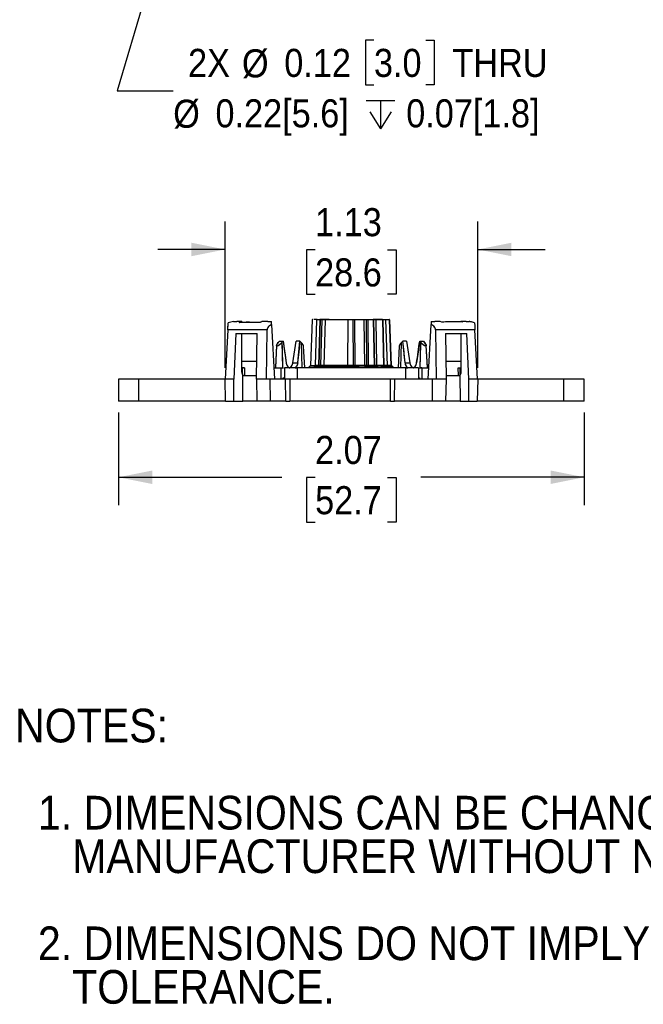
# Model space of a CAD drawing. Header units: inches. Extents: x 0.2 to 11, y 0 to 8.2.
# Tile 1 of 24: x 0.2 to 3, y 0.3 to 4.7. Entities that reach past the tile are written whole.
import ezdxf

# ---------------------------------------------------------------- set-up
doc = ezdxf.new("R2010")
doc.units = ezdxf.units.IN
doc.header["$MEASUREMENT"] = 0
doc.linetypes.add('SLD-Solid', pattern=[0])
doc.layers.add('DIMENSIONS', color=140, linetype='SLD-Solid', lineweight=25)
doc.layers.add('TEXT', color=140, linetype='SLD-Solid', lineweight=25)
doc.styles.add('SLDTEXTSTYLE0', font='GOTHIC.TTF', dxfattribs={"width": 0.913})
doc.dimstyles.new('SLDDIMSTYLE1', dxfattribs={"dimtxt": 0.125, "dimasz": 0.15, "dimexe": 0, "dimexo": 0.0625, "dimgap": 0.03125, "dimtad": 0, "dimtih": 1, "dimtoh": 1, "dimrnd": 1e-09, "dimzin": 12, "dimdsep": 46, "dimtxsty": 'SLDTEXTSTYLE0', "dimsah": 1, "dimcen": 0.09, "dimadec": 0, "dimazin": 3, "dimtfac": 1, "dimtofl": 0, "dimtmove": 0, "dimatfit": 3, "dimfxl": 0, "dimfrac": 2, "dimtolj": 1, "dimtzin": 12, "dimarcsym": 0})
doc.dimstyles.new('SLDDIMSTYLE2', dxfattribs={"dimtxt": 0.125, "dimasz": 0.15, "dimexe": 0, "dimexo": 0.0625, "dimgap": 0.03125, "dimtad": 0, "dimtih": 1, "dimtoh": 1, "dimrnd": 1e-09, "dimdsep": 46, "dimtxsty": 'SLDTEXTSTYLE0', "dimsah": 1, "dimcen": 0, "dimadec": 0, "dimazin": 2, "dimtfac": 1, "dimtofl": 0, "dimtmove": 0, "dimatfit": 3, "dimfxl": 0, "dimfrac": 2, "dimtolj": 1, "dimtzin": 12, "dimarcsym": 0})
doc.dimstyles.new('SLDDIMSTYLE6', dxfattribs={"dimtxt": 0.125, "dimasz": 0.15, "dimexe": 0, "dimexo": 0.0625, "dimgap": 0.03125, "dimtad": 0, "dimtih": 1, "dimtoh": 1, "dimrnd": 1e-09, "dimzin": 12, "dimdsep": 46, "dimtxsty": 'SLDTEXTSTYLE0', "dimsah": 1, "dimcen": 0.09, "dimadec": 0, "dimazin": 3, "dimtfac": 1, "dimtmove": 0, "dimatfit": 0, "dimfxl": 0, "dimfrac": 2, "dimtolj": 1, "dimtzin": 12, "dimarcsym": 0})

# ---------------------------------------------------------------- blocks, each defined once
blk = doc.blocks.new('SW_NOTE_1')
at = {"layer": 'TEXT', "color": 0, "char_height": 0.15, "attachment_point": 1, "style": 'SLDTEXTSTYLE0'}
for s, insert in [('NOTES:', (0, 0.1916)), ('  1. DIMENSIONS CAN BE CHANGED BY     ', (0, -0.1963)), ('     MANUFACTURER WITHOUT NOTICE.', (0, -0.3903)), ('  2. DIMENSIONS DO NOT IMPLY ', (0, -0.7782)), ('     TOLERANCE.', (0, -0.9721))]:
    blk.add_mtext(s, dxfattribs=dict(at, insert=insert))
blk = doc.blocks.new('SW_SYMBOL_HOLE_DEPTH')
at = {"layer": 'DIMENSIONS', "color": 0}
for p, q in [((0, 34.4), (31.5, 34.4)), ((15.7, 34.4), (15.7, 3)), ((3.9, 21.9), (15.7, 3)), ((27.6, 21.9), (15.7, 3))]:
    blk.add_line(p, q, dxfattribs=at)
blk = doc.blocks.new('_D_2')
at = {"layer": 'DIMENSIONS'}
for p, q in [((1.0426, 5.6552), (0.6541, 4.3497)), ((1.7986, 4.5748), (1.7605, 4.5748)), ((1.7605, 4.5748), (1.7605, 4.3764)), ((2.0295, 4.5748), (2.0676, 4.5748)), ((2.0676, 4.5748), (2.0676, 4.3764)), ((0.6541, 4.3497), (0.9041, 4.3497)), ((1.7605, 4.3764), (1.7986, 4.3764)), ((2.0676, 4.3764), (2.0295, 4.3764))]:
    blk.add_line(p, q, dxfattribs=at)
blk.add_solid([(1.0426, 5.6552), (0.9711, 5.52), (1.0286, 5.5028)], dxfattribs=at)
at = {"layer": 'DIMENSIONS', "xscale": 0.00405556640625, "yscale": 0.00405556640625, "zscale": 0.00405556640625}
blk.add_blockref('SW_SYMBOL_HOLE_DEPTH', (1.7638, 4.1673), dxfattribs=at)
at = {"layer": 'DIMENSIONS', "char_height": 0.125, "attachment_point": 1, "style": 'SLDTEXTSTYLE0'}
for s, insert in [('2X ', (0.9705, 4.5361)), ('%%c', (1.2106, 4.5341)), ('0.12', (1.3991, 4.5361)), ('3.0', (1.7986, 4.5361)), (' THRU', (2.1057, 4.5361)), ('%%c', (0.9041, 4.3097)), ('0.22[5.6]', (1.0926, 4.3116)), ('0.07[1.8]', (1.9424, 4.3116))]:
    blk.add_mtext(s, dxfattribs=dict(at, insert=insert))
blk = doc.blocks.new('_D_7')
at = {"layer": 'DIMENSIONS'}
for p, q in [((0.6607, 2.9171), (0.6607, 2.5032)), ((2.7355, 2.9171), (2.7355, 2.5032)), ((0.6607, 2.6282), (1.3887, 2.6282)), ((1.5364, 2.6272), (1.4984, 2.6272)), ((1.4984, 2.6272), (1.4984, 2.4288)), ((1.8597, 2.6272), (1.8978, 2.6272)), ((1.8978, 2.6272), (1.8978, 2.4288)), ((2.7355, 2.6282), (2.0074, 2.6282)), ((1.4984, 2.4288), (1.5364, 2.4288)), ((1.8978, 2.4288), (1.8597, 2.4288))]:
    blk.add_line(p, q, dxfattribs=at)
for points in [[(0.6607, 2.6282), (0.8107, 2.5982), (0.8107, 2.6582)], [(2.7355, 2.6282), (2.5855, 2.6582), (2.5855, 2.5982)]]:
    blk.add_solid(points, dxfattribs=at)
at = {"layer": 'DIMENSIONS', "char_height": 0.125, "attachment_point": 1, "style": 'SLDTEXTSTYLE0'}
for s, insert in [('2.07', (1.5364, 2.8123)), ('52.7', (1.5364, 2.5885))]:
    blk.add_mtext(s, dxfattribs=dict(at, insert=insert))
blk = doc.blocks.new('_D_8')
at = {"layer": 'DIMENSIONS'}
for p, q in [((1.1353, 3.1156), (1.1353, 3.7677)), ((2.2609, 3.1156), (2.2609, 3.7677)), ((1.1353, 3.6427), (0.8353, 3.6427)), ((1.5364, 3.6417), (1.4984, 3.6417)), ((1.4984, 3.6417), (1.4984, 3.4433)), ((1.8597, 3.6417), (1.8978, 3.6417)), ((1.8978, 3.6417), (1.8978, 3.4433)), ((2.2609, 3.6427), (2.5609, 3.6427)), ((1.4984, 3.4433), (1.5364, 3.4433)), ((1.8978, 3.4433), (1.8597, 3.4433))]:
    blk.add_line(p, q, dxfattribs=at)
for points in [[(1.1353, 3.6427), (0.9853, 3.6727), (0.9853, 3.6127)], [(2.2609, 3.6427), (2.4109, 3.6127), (2.4109, 3.6727)]]:
    blk.add_solid(points, dxfattribs=at)
at = {"layer": 'DIMENSIONS', "char_height": 0.125, "attachment_point": 1, "style": 'SLDTEXTSTYLE0'}
for s, insert in [('1.13', (1.5364, 3.8268)), ('28.6', (1.5364, 3.603))]:
    blk.add_mtext(s, dxfattribs=dict(at, insert=insert))

msp = doc.modelspace()

# ---------------------------------------------------------------- linework, layer by layer
for p, q in [((1.1731, 3.3214), (1.1491, 3.3164)), ((1.1731, 3.3214), (1.1491, 3.3164)), ((1.1731, 3.3214), (1.1871, 3.3215)), ((1.1731, 3.3214), (1.1871, 3.3215)), ((1.209, 3.3215), (1.1871, 3.3215)), ((1.209, 3.3215), (1.1871, 3.3215)), ((1.2918, 3.3174), (1.1984, 3.3174)), ((1.2107, 3.3215), (1.209, 3.3215)), ((1.2107, 3.3215), (1.2107, 3.3177)), ((1.3259, 3.3215), (1.3023, 3.3215)), ((1.3259, 3.3215), (1.3023, 3.3215)), ((1.3259, 3.3215), (1.342, 3.3214)), ((1.3259, 3.3215), (1.342, 3.3214)), ((1.3426, 3.3089), (1.3554, 3.0656)), ((1.5227, 3.3288), (1.5156, 3.1259)), ((1.526, 3.3288), (1.5227, 3.3288)), ((1.5453, 3.3307), (1.5301, 3.3307)), ((1.5378, 3.1259), (1.5437, 3.3288)), ((1.5966, 3.3288), (1.544, 3.3288)), ((1.597, 3.3288), (1.5466, 3.3288)), ((1.5585, 3.3288), (1.5473, 3.3288)), ((1.5585, 3.3288), (1.553, 3.1259)), ((1.5585, 3.3288), (1.553, 3.1259)), ((1.5585, 3.3288), (1.553, 3.1259)), ((1.553, 3.1259), (1.5585, 3.3288)), ((1.5657, 3.3307), (1.5579, 3.3307)), ((1.5682, 3.3307), (1.56, 3.3307)), ((1.5666, 3.3288), (1.5608, 3.1259)), ((1.5974, 3.3288), (1.5666, 3.3288)), ((1.5821, 3.3307), (1.5682, 3.3307)), ((1.5806, 3.3288), (1.5755, 3.1259)), ((1.5821, 3.3307), (1.5778, 3.3307)), ((1.6379, 3.3288), (1.5806, 3.3288)), ((1.5997, 3.3307), (1.5964, 3.3307)), ((1.5997, 3.3307), (1.5964, 3.3307)), ((1.5997, 3.3307), (1.5973, 3.3307)), ((1.5997, 3.3307), (1.5973, 3.3307)), ((1.6015, 3.3307), (1.6259, 3.3307)), ((1.7959, 3.3288), (1.6379, 3.3288)), ((1.7552, 3.3288), (1.6379, 3.3288)), ((1.7139, 3.3288), (1.6379, 3.3288)), ((1.7063, 3.3288), (1.6379, 3.3288)), ((1.6821, 3.3288), (1.6809, 3.1259)), ((1.8521, 3.3288), (1.6821, 3.3288)), ((1.7559, 3.3288), (1.6821, 3.3288)), ((1.7061, 3.3307), (1.7789, 3.3307)), ((1.7073, 3.1259), (1.7063, 3.3288)), ((1.7152, 3.1259), (1.7139, 3.3288)), ((1.7581, 3.1259), (1.7552, 3.3288)), ((1.7639, 3.3288), (1.7661, 3.1259)), ((1.8685, 3.3288), (1.7639, 3.3288)), ((1.7709, 3.3288), (1.7734, 3.1259)), ((1.8685, 3.3288), (1.7709, 3.3288)), ((1.8198, 3.3307), (1.7946, 3.3307)), ((1.7959, 3.3288), (1.8005, 3.1259)), ((1.7959, 3.3288), (1.8005, 3.1259)), ((1.7959, 3.3288), (1.8005, 3.1259)), ((1.8005, 3.1259), (1.7959, 3.3288)), ((1.8363, 3.3307), (1.8054, 3.3307)), ((1.8066, 3.3288), (1.8106, 3.1259)), ((1.8345, 3.3307), (1.8216, 3.3307)), ((1.8431, 3.1259), (1.8377, 3.3288)), ((1.8431, 3.1259), (1.8377, 3.3288)), ((1.8431, 3.1259), (1.8377, 3.3288)), ((1.8377, 3.3288), (1.8431, 3.1259)), ((1.8685, 3.3288), (1.8377, 3.3288)), ((1.8588, 3.1259), (1.8521, 3.3288)), ((1.8678, 3.3288), (1.8748, 3.1259)), ((1.8685, 3.3288), (1.8678, 3.3288)), ((1.8756, 3.1259), (1.8685, 3.3288)), ((1.8756, 3.1259), (1.8685, 3.3288)), ((1.8756, 3.1259), (1.8685, 3.3288)), ((1.8756, 3.1259), (1.8685, 3.3288)), ((1.8756, 3.1259), (1.8685, 3.3288)), ((1.8756, 3.1259), (1.8685, 3.3288)), ((1.8756, 3.1259), (1.8685, 3.3288)), ((1.8756, 3.1259), (1.8685, 3.3288)), ((2.0407, 3.0656), (2.0535, 3.3089)), ((2.0542, 3.3214), (2.0703, 3.3215)), ((2.0542, 3.3214), (2.0703, 3.3215)), ((2.0938, 3.3215), (2.0703, 3.3215)), ((2.0938, 3.3215), (2.0703, 3.3215)), ((2.1016, 3.3193), (2.0938, 3.3215)), ((2.1016, 3.3193), (2.0938, 3.3215)), ((2.1942, 3.3197), (2.1016, 3.3193)), ((2.1872, 3.3215), (2.1854, 3.3215)), ((2.1854, 3.3198), (2.1854, 3.3215)), ((2.1872, 3.3215), (2.1942, 3.3197)), ((2.209, 3.3215), (2.1872, 3.3215)), ((2.1872, 3.3215), (2.1942, 3.3197)), ((2.209, 3.3215), (2.1872, 3.3215)), ((2.209, 3.3215), (2.2231, 3.3214)), ((2.209, 3.3215), (2.2231, 3.3214)), ((2.247, 3.3164), (2.2231, 3.3214)), ((1.1474, 3.2842), (1.136, 3.0656)), ((1.1474, 3.2842), (1.136, 3.0656)), ((1.3229, 3.2842), (1.1474, 3.2842)), ((1.184, 3.2683), (1.1749, 3.0656)), ((1.184, 3.2683), (1.1749, 3.0656)), ((1.184, 3.2683), (1.2788, 3.2683)), ((1.21, 3.1043), (1.2105, 3.2683)), ((1.2754, 3.0656), (1.2788, 3.2683)), ((1.2754, 3.0656), (1.2788, 3.2683)), ((1.3199, 3.0656), (1.3229, 3.2842)), ((1.3199, 3.0656), (1.3229, 3.2842)), ((2.0733, 3.2842), (2.0762, 3.0656)), ((2.2487, 3.2842), (2.0733, 3.2842)), ((2.0733, 3.2842), (2.0762, 3.0656)), ((2.1173, 3.2683), (2.2122, 3.2683)), ((2.1173, 3.2683), (2.1208, 3.0656)), ((2.1173, 3.2683), (2.1208, 3.0656)), ((2.1856, 3.2683), (2.1862, 3.1043)), ((2.2213, 3.0656), (2.2122, 3.2683)), ((2.2213, 3.0656), (2.2122, 3.2683)), ((2.2602, 3.0656), (2.2487, 3.2842)), ((2.2602, 3.0656), (2.2487, 3.2842)), ((1.3648, 3.2157), (1.3596, 3.1156)), ((1.3648, 3.2157), (1.3597, 3.1178)), ((1.3716, 3.228), (1.3775, 3.2349)), ((1.3775, 3.2349), (1.3936, 3.2349)), ((1.39, 3.2304), (1.3936, 3.2349)), ((1.3932, 3.1156), (1.39, 3.2304)), ((1.3936, 3.2349), (1.4076, 3.1374)), ((1.4376, 3.1374), (1.4525, 3.2349)), ((1.4376, 3.1374), (1.4525, 3.2349)), ((1.4686, 3.2349), (1.4525, 3.2349)), ((1.4588, 3.1374), (1.4686, 3.2349)), ((1.4686, 3.2349), (1.4746, 3.2284)), ((1.4746, 3.2284), (1.4771, 3.1156)), ((1.4901, 3.1156), (1.4851, 3.212)), ((1.4901, 3.1156), (1.4851, 3.2119)), ((1.9111, 3.212), (1.906, 3.1156)), ((1.9111, 3.2119), (1.906, 3.1156)), ((1.9191, 3.1156), (1.9215, 3.2284)), ((1.9215, 3.2284), (1.9275, 3.2349)), ((1.9437, 3.2349), (1.9275, 3.2349)), ((1.9374, 3.1374), (1.9275, 3.2349)), ((1.9437, 3.2349), (1.9586, 3.1374)), ((1.9437, 3.2349), (1.9586, 3.1374)), ((2.0026, 3.2349), (1.9886, 3.1374)), ((2.0026, 3.2349), (2.0187, 3.2349)), ((2.0026, 3.2349), (2.0062, 3.2304)), ((2.0062, 3.2304), (2.0029, 3.1156)), ((2.0187, 3.2349), (2.0245, 3.228)), ((2.0366, 3.1156), (2.0313, 3.2157)), ((2.0365, 3.1178), (2.0313, 3.2157)), ((1.2131, 3.1156), (1.21, 3.1156)), ((1.2771, 3.1443), (1.2101, 3.1443)), ((1.2223, 3.1156), (1.2131, 3.1156)), ((1.2131, 3.0857), (1.2131, 3.1156)), ((1.2173, 3.1156), (1.2223, 3.1156)), ((1.2223, 3.1156), (1.2215, 3.0818)), ((1.2223, 3.1156), (1.2215, 3.0818)), ((1.3528, 3.1156), (1.384, 3.1156)), ((1.384, 3.1156), (1.384, 3.0656)), ((1.384, 3.1156), (1.395, 3.1156)), ((1.3995, 3.1156), (1.3995, 3.0656)), ((1.4562, 3.1156), (1.3995, 3.1156)), ((1.4562, 3.1156), (1.3995, 3.1156)), ((1.4376, 3.1374), (1.4588, 3.1374)), ((1.4472, 3.1156), (1.4541, 3.1156)), ((1.4562, 3.1156), (1.4562, 3.0656)), ((1.9399, 3.1156), (1.4562, 3.1156)), ((1.5078, 3.1178), (1.5077, 3.1156)), ((1.5154, 3.1253), (1.5078, 3.1178)), ((1.5078, 3.1178), (1.531, 3.1178)), ((1.5156, 3.1259), (1.515, 3.1253)), ((1.515, 3.1253), (1.515, 3.1249)), ((1.515, 3.1253), (1.5154, 3.1253)), ((1.5156, 3.1259), (1.5378, 3.1259)), ((1.531, 3.1178), (1.5309, 3.1156)), ((1.531, 3.1178), (1.5378, 3.1259)), ((1.5468, 3.1178), (1.5339, 3.1178)), ((1.5801, 3.1178), (1.5339, 3.1178)), ((1.5339, 3.1178), (1.5738, 3.1178)), ((1.5402, 3.1253), (1.5613, 3.1253)), ((1.553, 3.1259), (1.5407, 3.1259)), ((1.6227, 3.1259), (1.5407, 3.1259)), ((1.7152, 3.1259), (1.5407, 3.1259)), ((1.5407, 3.1259), (1.7073, 3.1259)), ((1.5467, 3.1156), (1.5468, 3.1178)), ((1.5467, 3.1156), (1.5468, 3.1178)), ((1.5467, 3.1156), (1.5468, 3.1178)), ((1.5468, 3.1178), (1.5467, 3.1156)), ((1.5468, 3.1178), (1.553, 3.1259)), ((1.5468, 3.1178), (1.553, 3.1259)), ((1.5468, 3.1178), (1.553, 3.1259)), ((1.553, 3.1259), (1.5468, 3.1178)), ((1.554, 3.1178), (1.5608, 3.1259)), ((1.619, 3.1178), (1.554, 3.1178)), ((1.554, 3.1156), (1.554, 3.1178)), ((1.5613, 3.1253), (1.5546, 3.1178)), ((1.5546, 3.1178), (1.5546, 3.1156)), ((1.6198, 3.1178), (1.5546, 3.1178)), ((1.7581, 3.1259), (1.5608, 3.1259)), ((1.5695, 3.1156), (1.5696, 3.1178)), ((1.5696, 3.1178), (1.5755, 3.1259)), ((1.6344, 3.1178), (1.5696, 3.1178)), ((1.7583, 3.1259), (1.5755, 3.1259)), ((1.5779, 3.1253), (1.6311, 3.1253)), ((1.5839, 3.1253), (1.6386, 3.1253)), ((1.6666, 3.1178), (1.5904, 3.1178)), ((1.8005, 3.1259), (1.5957, 3.1259)), ((1.621, 3.1253), (1.6817, 3.1253)), ((1.627, 3.1178), (1.7083, 3.1178)), ((1.6386, 3.1253), (1.6348, 3.1178)), ((1.6348, 3.1178), (1.6348, 3.1156)), ((1.7166, 3.1178), (1.6348, 3.1178)), ((1.655, 3.1253), (1.7053, 3.1253)), ((1.6666, 3.1253), (1.7296, 3.1253)), ((1.6666, 3.1178), (1.6666, 3.1253)), ((1.6666, 3.1178), (1.6666, 3.1156)), ((1.6666, 3.1178), (1.6666, 3.1156)), ((1.6666, 3.1178), (1.6666, 3.1156)), ((1.6666, 3.1156), (1.6666, 3.1178)), ((1.6794, 3.1178), (1.6809, 3.1259)), ((1.6794, 3.1156), (1.6794, 3.1178)), ((1.7612, 3.1178), (1.6794, 3.1178)), ((1.6817, 3.1253), (1.6797, 3.1178)), ((1.6797, 3.1178), (1.6797, 3.1156)), ((1.7615, 3.1178), (1.6797, 3.1178)), ((1.8588, 3.1259), (1.6809, 3.1259)), ((1.762, 3.1178), (1.7044, 3.1178)), ((1.7083, 3.1178), (1.7073, 3.1259)), ((1.7083, 3.1178), (1.7084, 3.1156)), ((1.7152, 3.1259), (1.7166, 3.1178)), ((1.7166, 3.1178), (1.7167, 3.1156)), ((1.7296, 3.1253), (1.7296, 3.1178)), ((1.8057, 3.1178), (1.7296, 3.1178)), ((1.7296, 3.1156), (1.7296, 3.1178)), ((1.7296, 3.1156), (1.7296, 3.1178)), ((1.7296, 3.1156), (1.7296, 3.1178)), ((1.7296, 3.1178), (1.7296, 3.1156)), ((1.7575, 3.1253), (1.8122, 3.1253)), ((1.7612, 3.1178), (1.7575, 3.1253)), ((1.7581, 3.1259), (1.7615, 3.1178)), ((1.7613, 3.1156), (1.7612, 3.1178)), ((1.7615, 3.1178), (1.7616, 3.1156)), ((1.8756, 3.1259), (1.7661, 3.1259)), ((1.7686, 3.1178), (1.7661, 3.1259)), ((1.7686, 3.1156), (1.7686, 3.1178)), ((1.836, 3.1178), (1.7686, 3.1178)), ((1.8756, 3.1259), (1.7734, 3.1259)), ((1.7762, 3.1178), (1.7734, 3.1259)), ((1.7762, 3.1156), (1.7762, 3.1178)), ((1.8414, 3.1178), (1.7762, 3.1178)), ((1.8057, 3.1178), (1.8005, 3.1259)), ((1.8057, 3.1178), (1.8005, 3.1259)), ((1.8057, 3.1178), (1.8005, 3.1259)), ((1.8057, 3.1178), (1.8005, 3.1259)), ((1.8058, 3.1156), (1.8057, 3.1178)), ((1.8058, 3.1156), (1.8057, 3.1178)), ((1.8058, 3.1156), (1.8057, 3.1178)), ((1.8057, 3.1178), (1.8058, 3.1156)), ((1.8152, 3.1178), (1.8106, 3.1259)), ((1.8756, 3.1259), (1.8106, 3.1259)), ((1.8122, 3.1253), (1.816, 3.1178)), ((1.8153, 3.1156), (1.8152, 3.1178)), ((1.8661, 3.1178), (1.8152, 3.1178)), ((1.8665, 3.1178), (1.816, 3.1178)), ((1.816, 3.1178), (1.816, 3.1156)), ((1.8295, 3.1253), (1.8632, 3.1253)), ((1.836, 3.1178), (1.8295, 3.1253)), ((1.8348, 3.1253), (1.866, 3.1253)), ((1.8414, 3.1178), (1.8348, 3.1253)), ((1.8361, 3.1156), (1.836, 3.1178)), ((1.8415, 3.1156), (1.8414, 3.1178)), ((1.8431, 3.1259), (1.8494, 3.1178)), ((1.8756, 3.1259), (1.8431, 3.1259)), ((1.8431, 3.1259), (1.8494, 3.1178)), ((1.8431, 3.1259), (1.8494, 3.1178)), ((1.8494, 3.1178), (1.8431, 3.1259)), ((1.8494, 3.1178), (1.8494, 3.1156)), ((1.8811, 3.1178), (1.8494, 3.1178)), ((1.8494, 3.1178), (1.8494, 3.1156)), ((1.8494, 3.1178), (1.8494, 3.1156)), ((1.8494, 3.1156), (1.8494, 3.1178)), ((1.8587, 3.1253), (1.8755, 3.1253)), ((1.8661, 3.1178), (1.8587, 3.1253)), ((1.8588, 3.1259), (1.8665, 3.1178)), ((1.8632, 3.1253), (1.8696, 3.1178)), ((1.866, 3.1253), (1.8726, 3.1178)), ((1.8661, 3.1156), (1.8661, 3.1178)), ((1.8665, 3.1178), (1.8665, 3.1156)), ((1.8838, 3.1178), (1.8696, 3.1178)), ((1.8696, 3.1178), (1.8697, 3.1156)), ((1.8838, 3.1178), (1.8726, 3.1178)), ((1.8726, 3.1178), (1.8727, 3.1156)), ((1.8734, 3.1253), (1.8762, 3.1253)), ((1.8811, 3.1178), (1.8734, 3.1253)), ((1.8828, 3.1178), (1.8748, 3.1259)), ((1.8756, 3.1259), (1.8748, 3.1259)), ((1.8755, 3.1253), (1.8828, 3.1178)), ((1.8762, 3.1253), (1.8756, 3.1259)), ((1.8762, 3.1253), (1.8756, 3.1259)), ((1.8762, 3.1253), (1.8756, 3.1259)), ((1.8762, 3.1253), (1.8756, 3.1259)), ((1.8838, 3.1178), (1.8756, 3.1259)), ((1.8838, 3.1178), (1.8756, 3.1259)), ((1.8838, 3.1178), (1.8756, 3.1259)), ((1.8838, 3.1178), (1.8756, 3.1259)), ((1.8811, 3.1178), (1.8811, 3.1156)), ((1.8811, 3.1178), (1.8811, 3.1156)), ((1.8811, 3.1178), (1.8811, 3.1156)), ((1.8811, 3.1156), (1.8811, 3.1178)), ((1.8829, 3.1156), (1.8828, 3.1178)), ((1.8838, 3.1178), (1.8828, 3.1178)), ((1.8838, 3.1178), (1.8828, 3.1178)), ((1.8828, 3.1178), (1.8829, 3.1156)), ((1.8838, 3.1156), (1.8838, 3.1178)), ((1.8838, 3.1156), (1.8838, 3.1178)), ((1.8838, 3.1156), (1.8838, 3.1178)), ((1.8838, 3.1156), (1.8838, 3.1178)), ((1.9374, 3.1374), (1.9586, 3.1374)), ((1.9399, 3.1156), (1.9399, 3.0656)), ((1.9966, 3.1156), (1.9399, 3.1156)), ((1.9966, 3.1156), (1.9399, 3.1156)), ((1.942, 3.1156), (1.9489, 3.1156)), ((1.9966, 3.1156), (1.9966, 3.0656)), ((2.0121, 3.1156), (2.0011, 3.1156)), ((2.0121, 3.1156), (2.0121, 3.0656)), ((2.0121, 3.1156), (2.0434, 3.1156)), ((2.186, 3.1443), (2.1192, 3.1443)), ((2.1747, 3.0818), (2.1739, 3.1156)), ((2.1739, 3.1156), (2.1831, 3.1156)), ((2.1747, 3.0818), (2.1739, 3.1156)), ((2.1739, 3.1156), (2.1788, 3.1156)), ((2.1831, 3.1156), (2.1861, 3.1156)), ((2.1831, 3.0857), (2.1831, 3.1156)), ((1.2138, 2.9671), (1.2142, 3.0818)), ((1.3945, 3.0708), (1.3927, 3.0656)), ((1.3945, 3.0708), (1.3927, 3.0656)), ((1.3945, 3.0708), (1.3995, 3.0708)), ((1.3946, 3.0656), (1.3945, 3.0708)), ((1.3946, 3.0656), (1.3945, 3.0708)), ((1.9966, 3.0708), (2.0017, 3.0708)), ((2.0017, 3.0708), (2.0015, 3.0656)), ((2.0017, 3.0708), (2.0015, 3.0656)), ((2.0034, 3.0656), (2.0017, 3.0708)), ((2.0034, 3.0656), (2.0017, 3.0708)), ((2.1819, 3.0818), (2.1823, 2.9671)), ((0.6607, 3.0656), (0.6607, 2.9671)), ((0.7518, 3.0656), (0.6607, 3.0656)), ((0.7518, 2.9671), (0.7518, 3.0656)), ((1.1353, 3.0656), (0.7518, 3.0656)), ((1.137, 2.9671), (1.1353, 3.0656)), ((1.1745, 3.0656), (1.1353, 3.0656)), ((1.137, 2.9671), (1.1353, 3.0656)), ((1.1745, 3.0656), (1.1353, 3.0656)), ((1.1742, 2.9671), (1.1745, 3.0656)), ((1.1742, 2.9671), (1.1745, 3.0656)), ((1.1749, 3.0656), (1.1745, 3.0656)), ((1.1749, 3.0656), (1.1745, 3.0656)), ((1.275, 3.0656), (1.2775, 2.9671)), ((1.3368, 3.0656), (1.275, 3.0656)), ((1.275, 3.0656), (1.2775, 2.9671)), ((1.3372, 2.9671), (1.3368, 3.0656)), ((1.4042, 3.0656), (1.3368, 3.0656)), ((1.3372, 2.9671), (1.3368, 3.0656)), ((1.4237, 3.0656), (1.4042, 3.0656)), ((1.4059, 2.9671), (1.4042, 3.0656)), ((1.4237, 3.0656), (1.4237, 2.9671)), ((1.8725, 3.0656), (1.4237, 3.0656)), ((1.8725, 2.9671), (1.8725, 3.0656)), ((1.892, 3.0656), (1.8725, 3.0656)), ((1.8903, 2.9671), (1.892, 3.0656)), ((2.0593, 3.0656), (1.892, 3.0656)), ((2.0589, 2.9671), (2.0593, 3.0656)), ((2.1212, 3.0656), (2.0593, 3.0656)), ((2.1187, 2.9671), (2.1212, 3.0656)), ((2.1187, 2.9671), (2.1212, 3.0656)), ((2.2217, 3.0656), (2.2213, 3.0656)), ((2.2217, 3.0656), (2.2213, 3.0656)), ((2.2219, 2.9671), (2.2217, 3.0656)), ((2.2609, 3.0656), (2.2217, 3.0656)), ((2.2219, 2.9671), (2.2217, 3.0656)), ((2.2609, 3.0656), (2.2217, 3.0656)), ((2.2609, 3.0656), (2.2592, 2.9671)), ((2.2609, 3.0656), (2.2592, 2.9671)), ((2.6444, 3.0656), (2.2609, 3.0656)), ((2.6444, 2.9671), (2.6444, 3.0656)), ((2.7355, 3.0656), (2.6444, 3.0656)), ((2.7355, 2.9671), (2.7355, 3.0656)), ((0.7518, 2.9671), (0.6607, 2.9671)), ((1.137, 2.9671), (0.7518, 2.9671)), ((1.137, 2.9671), (1.1742, 2.9671)), ((1.137, 2.9671), (1.1742, 2.9671)), ((1.1742, 2.9671), (1.2138, 2.9671)), ((1.2775, 2.9671), (1.2138, 2.9671)), ((1.3372, 2.9671), (1.2775, 2.9671)), ((1.4059, 2.9671), (1.3372, 2.9671)), ((1.4059, 2.9671), (1.4237, 2.9671)), ((1.8725, 2.9671), (1.4237, 2.9671)), ((1.8725, 2.9671), (1.8903, 2.9671)), ((2.0589, 2.9671), (1.8903, 2.9671)), ((2.1187, 2.9671), (2.0589, 2.9671)), ((2.1823, 2.9671), (2.1187, 2.9671)), ((2.1823, 2.9671), (2.2219, 2.9671)), ((2.2219, 2.9671), (2.2592, 2.9671)), ((2.2219, 2.9671), (2.2592, 2.9671)), ((2.6444, 2.9671), (2.2592, 2.9671)), ((2.7355, 2.9671), (2.6444, 2.9671))]:
    msp.add_line(p, q)
for centre, start, end in [((1.5247, 3.3287), 90, 178), ((1.8665, 3.3287), 2, 90)]:
    msp.add_arc(centre, 0.00197, start, end)
for centre, major_axis, ratio, start_param, end_param in [((1.3812, 3.2296), (0.0158, 0.0158), 0.267382, 1.93313, 5.017494), ((1.6723, 3.2484), (0.5481, 0.5483), 0.267382, 1.855862, 1.867977), ((1.7226, 3.3065), (0.5214, 0.5216), 0.267382, 1.964979, 1.973386), ((1.5045, 4.5089), (-0.5245, 4.2637), 0.06464, 1.866276, 1.890318), ((1.8916, 4.5089), (0.5245, 4.2637), 0.06464, 1.882179, 1.906221), ((1.6736, 3.3065), (-0.5214, 0.5216), 0.267382, 1.442637, 1.454671), ((1.4685, 3.226), (-0.016, 0.016), 0.267382, 3.430364, 4.596264), ((1.9276, 3.226), (0.016, 0.016), 0.267382, 1.686921, 2.852821), ((1.7226, 3.3065), (0.5214, 0.5216), 0.267382, 4.828514, 4.840548), ((1.5045, 4.5089), (-0.5245, 4.2637), 0.06464, 4.376965, 4.401006), ((1.8916, 4.5089), (0.5245, 4.2637), 0.06464, 4.392868, 4.416909), ((1.6736, 3.3065), (-0.5214, 0.5216), 0.267382, 4.309799, 4.318206), ((2.015, 3.2296), (-0.0158, 0.0158), 0.267382, 1.265691, 4.350055), ((1.7238, 3.2484), (-0.5481, 0.5483), 0.267382, 4.415209, 4.427323), ((1.2337, 3.1049), (0.0009, 0.0394), 0.603054, 1.60143, 2.212133), ((18.7786, 3.1049), (21.44, 0.0007), 0.001836, 3.752315, 3.757283), ((-15.3824, 3.1049), (21.44, -0.0007), 0.001836, 5.667495, 5.672463), ((2.1624, 3.1049), (-0.0009, 0.0394), 0.603054, 4.071052, 4.681755)]:
    msp.add_ellipse(centre, major_axis=major_axis, ratio=ratio, start_param=start_param, end_param=end_param)
for points, knots in [([(1.1474, 3.2842), (1.1476, 3.2876), (1.1479, 3.2944), (1.1485, 3.3044), (1.1489, 3.3118), (1.149, 3.3151), (1.1491, 3.3164)], [0, 0, 0, 0, 0.231487, 0.462022, 0.780684, 1, 1, 1, 1]), ([(1.1474, 3.2842), (1.1476, 3.2879), (1.148, 3.2953), (1.1485, 3.3044), (1.1489, 3.3117), (1.149, 3.3148), (1.1491, 3.3164)], [0, 0, 0, 0, 0.249528, 0.499715, 0.739147, 1, 1, 1, 1]), ([(1.1984, 3.3174), (1.2009, 3.319), (1.2044, 3.3212), (1.208, 3.3214), (1.209, 3.3215)], [0, 0, 0, 0, 0.7374713, 1, 1, 1, 1]), ([(1.1984, 3.3174), (1.2001, 3.3186), (1.2035, 3.321), (1.2071, 3.3213), (1.209, 3.3215)], [0, 0, 0, 0, 0.4998409, 1, 1, 1, 1]), ([(1.2918, 3.3174), (1.2707, 3.3179), (1.2393, 3.3187), (1.2085, 3.3177), (1.1984, 3.3174)], [0, 0, 0, 0, 0.6719962, 1, 1, 1, 1]), ([(1.3023, 3.3215), (1.2996, 3.3211), (1.296, 3.3206), (1.2927, 3.3181), (1.2918, 3.3174)], [0, 0, 0, 0, 0.736362, 1, 1, 1, 1]), ([(1.3023, 3.3215), (1.3005, 3.3213), (1.2968, 3.321), (1.2935, 3.3186), (1.2918, 3.3174)], [0, 0, 0, 0, 0.500159, 1, 1, 1, 1]), ([(1.3426, 3.3089), (1.3385, 3.3065), (1.3318, 3.3025), (1.3255, 3.2945), (1.3232, 3.2885), (1.323, 3.2852), (1.3229, 3.2842)], [0, 0, 0, 0, 0.43531, 0.695646, 0.907684, 1, 1, 1, 1]), ([(1.3426, 3.3089), (1.3379, 3.306), (1.3307, 3.3016), (1.324, 3.2923), (1.3233, 3.2868), (1.3229, 3.2842)], [0, 0, 0, 0, 0.499228, 0.761785, 1, 1, 1, 1]), ([(1.3426, 3.3089), (1.3425, 3.3122), (1.3421, 3.3189), (1.342, 3.3205), (1.342, 3.3214)], [0, 0, 0, 0, 0.4750221, 1, 1, 1, 1]), ([(1.3426, 3.3089), (1.3425, 3.3123), (1.3421, 3.3191), (1.342, 3.3206), (1.342, 3.3214)], [0, 0, 0, 0, 0.500298, 1, 1, 1, 1]), ([(1.5437, 3.3288), (1.5437, 3.329), (1.5438, 3.3294), (1.5441, 3.33), (1.5445, 3.3304), (1.5449, 3.3306), (1.5452, 3.3306), (1.5453, 3.3307)], [0, 0, 0, 0, 0.218581, 0.437149, 0.656108, 0.875851, 1, 1, 1, 1]), ([(1.5997, 3.3307), (1.5944, 3.3307), (1.5778, 3.3307), (1.5672, 3.3307), (1.56, 3.3307)], [0, 0, 0, 0, 0.320619, 1, 1, 1, 1]), ([(1.5821, 3.3307), (1.577, 3.3307), (1.5716, 3.3307), (1.5684, 3.3307), (1.5682, 3.3307)], [0, 0, 0, 0, 0.9501361, 1, 1, 1, 1]), ([(1.5806, 3.3288), (1.5807, 3.329), (1.5807, 3.3294), (1.581, 3.33), (1.5813, 3.3304), (1.5817, 3.3306), (1.582, 3.3306), (1.5821, 3.3307)], [0, 0, 0, 0, 0.218581, 0.437149, 0.656108, 0.875851, 1, 1, 1, 1]), ([(1.8361, 3.3307), (1.8291, 3.3307), (1.8181, 3.3307), (1.8009, 3.3307), (1.7946, 3.3307)], [0, 0, 0, 0, 0.635623, 1, 1, 1, 1]), ([(1.8361, 3.3307), (1.8276, 3.3307), (1.8167, 3.3307), (1.8003, 3.3307), (1.7968, 3.3307)], [0, 0, 0, 0, 0.7888032, 1, 1, 1, 1]), ([(1.8678, 3.3288), (1.8677, 3.329), (1.8677, 3.3294), (1.8673, 3.33), (1.8668, 3.3304), (1.8663, 3.3306), (1.8659, 3.3306), (1.8658, 3.3307)], [0, 0, 0, 0, 0.2185814, 0.437149, 0.6561082, 0.8758508, 1, 1, 1, 1]), ([(2.0542, 3.3214), (2.0541, 3.3206), (2.054, 3.319), (2.0537, 3.3123), (2.0535, 3.3089)], [0, 0, 0, 0, 0.5090394, 1, 1, 1, 1]), ([(2.0542, 3.3214), (2.0541, 3.3206), (2.054, 3.319), (2.0537, 3.3123), (2.0535, 3.3089)], [0, 0, 0, 0, 0.500384, 1, 1, 1, 1]), ([(2.0733, 3.2842), (2.073, 3.2864), (2.0724, 3.291), (2.0681, 3.2983), (2.0615, 3.3044), (2.0558, 3.3076), (2.0535, 3.3089)], [0, 0, 0, 0, 0.204672, 0.408322, 0.758362, 1, 1, 1, 1]), ([(2.0733, 3.2842), (2.0729, 3.2868), (2.0721, 3.2923), (2.0655, 3.3016), (2.0582, 3.306), (2.0535, 3.3089)], [0, 0, 0, 0, 0.237064, 0.500688, 1, 1, 1, 1]), ([(2.1942, 3.3197), (2.1736, 3.32), (2.1429, 3.3204), (2.1118, 3.3196), (2.1016, 3.3193)], [0, 0, 0, 0, 0.6723, 1, 1, 1, 1]), ([(2.247, 3.3164), (2.2407, 3.3184), (2.2328, 3.3209), (2.2246, 3.3213), (2.2231, 3.3214)], [0, 0, 0, 0, 0.810756, 1, 1, 1, 1]), ([(2.247, 3.3164), (2.2472, 3.3134), (2.2475, 3.3086), (2.2481, 3.2971), (2.2485, 3.2892), (2.2487, 3.2848), (2.2487, 3.2842)], [0, 0, 0, 0, 0.451564, 0.703709, 0.957577, 1, 1, 1, 1]), ([(2.247, 3.3164), (2.2471, 3.3148), (2.2473, 3.3117), (2.2477, 3.3045), (2.2482, 3.2953), (2.2485, 3.2879), (2.2487, 3.2842)], [0, 0, 0, 0, 0.259972, 0.499196, 0.749911, 1, 1, 1, 1]), ([(1.3648, 3.2157), (1.3649, 3.2164), (1.3652, 3.2179), (1.3671, 3.222), (1.3698, 3.2256), (1.3716, 3.228)], [0, 0, 0, 0, 0.217352, 0.471771, 1, 1, 1, 1]), ([(1.3648, 3.2157), (1.3648, 3.215), (1.3649, 3.2138), (1.3662, 3.2132), (1.3678, 3.2132), (1.3699, 3.2138), (1.3732, 3.2154), (1.3777, 3.2184), (1.3806, 3.221), (1.3821, 3.2223)], [0, 0, 0, 0, 0.146573, 0.28432, 0.36449, 0.444125, 0.614209, 0.801054, 1, 1, 1, 1]), ([(1.3932, 3.1156), (1.3928, 3.1297), (1.3917, 3.168), (1.3907, 3.2063), (1.39, 3.2304)], [0, 0, 0, 0, 0.370006, 1, 1, 1, 1]), ([(1.485, 3.212), (1.485, 3.2123), (1.485, 3.2132), (1.4838, 3.2163), (1.4806, 3.2216), (1.4767, 3.2261), (1.4746, 3.2284)], [0, 0, 0, 0, 0.0756356, 0.2507779, 0.6171658, 1, 1, 1, 1]), ([(1.9215, 3.2284), (1.9196, 3.2262), (1.9156, 3.2217), (1.9124, 3.2164), (1.9111, 3.2132), (1.9111, 3.2123), (1.9112, 3.212)], [0, 0, 0, 0, 0.3678075, 0.7492125, 0.924267, 1, 1, 1, 1]), ([(2.0062, 3.2304), (2.0059, 3.22), (2.0048, 3.1817), (2.0037, 3.1435), (2.0029, 3.1156)], [0, 0, 0, 0, 0.27054, 1, 1, 1, 1]), ([(2.0313, 3.2157), (2.0313, 3.215), (2.0312, 3.2138), (2.0299, 3.2132), (2.0284, 3.2133), (2.0263, 3.2138), (2.023, 3.2154), (2.0185, 3.2185), (2.0144, 3.2219), (2.0101, 3.226), (2.0077, 3.2287), (2.0062, 3.2304)], [0, 0, 0, 0, 0.107066, 0.205189, 0.261287, 0.319056, 0.443103, 0.570167, 0.72691, 0.825587, 1, 1, 1, 1]), ([(2.0245, 3.228), (2.0264, 3.2256), (2.029, 3.222), (2.031, 3.2179), (2.0312, 3.2164), (2.0313, 3.2157)], [0, 0, 0, 0, 0.528228, 0.782613, 1, 1, 1, 1]), ([(1.2767, 3.1443), (1.2748, 3.1443), (1.268, 3.1443), (1.2531, 3.1443), (1.2351, 3.1443), (1.2203, 3.1443), (1.2115, 3.1443), (1.2103, 3.1443), (1.2101, 3.1443)], [0, 0, 0, 0, 0.087148, 0.304775, 0.522401, 0.740028, 0.957655, 1, 1, 1, 1]), ([(1.3528, 3.1156), (1.3568, 3.1156), (1.3697, 3.1156), (1.3849, 3.1156), (1.3952, 3.1156)], [0, 0, 0, 0, 0.314738, 1, 1, 1, 1]), ([(1.4076, 3.1374), (1.4083, 3.1342), (1.4099, 3.1276), (1.4149, 3.1201), (1.419, 3.1169), (1.4208, 3.1156)], [0, 0, 0, 0, 0.3661967, 0.7323982, 1, 1, 1, 1]), ([(1.4076, 3.1374), (1.408, 3.1355), (1.4088, 3.1314), (1.4114, 3.1255), (1.4153, 3.1198), (1.4189, 3.117), (1.4208, 3.1156)], [0, 0, 0, 0, 0.216691, 0.455586, 0.71669, 1, 1, 1, 1]), ([(1.4225, 3.1153), (1.4245, 3.1164), (1.4293, 3.1192), (1.4349, 3.1271), (1.4367, 3.134), (1.4376, 3.1374)], [0, 0, 0, 0, 0.258787, 0.628892, 1, 1, 1, 1]), ([(1.4226, 3.1153), (1.4236, 3.1158), (1.4274, 3.1175), (1.4325, 3.1235), (1.4363, 3.1309), (1.4372, 3.1358), (1.4376, 3.1374)], [0, 0, 0, 0, 0.131903, 0.480105, 0.829904, 1, 1, 1, 1]), ([(1.4588, 3.1374), (1.4581, 3.1342), (1.4569, 3.1276), (1.452, 3.1201), (1.4478, 3.1169), (1.4461, 3.1156)], [0, 0, 0, 0, 0.3661967, 0.7323982, 1, 1, 1, 1]), ([(1.4588, 3.1374), (1.4584, 3.1354), (1.4578, 3.1313), (1.4552, 3.1253), (1.4515, 3.1197), (1.4479, 3.1169), (1.4461, 3.1156)], [0, 0, 0, 0, 0.227806, 0.455554, 0.727787, 1, 1, 1, 1]), ([(1.6666, 3.1253), (1.6666, 3.1234), (1.6666, 3.1208), (1.6666, 3.1183), (1.6666, 3.1178)], [0, 0, 0, 0, 0.776892, 1, 1, 1, 1]), ([(1.6666, 3.1253), (1.6666, 3.1234), (1.6666, 3.1208), (1.6666, 3.1183), (1.6666, 3.1178)], [0, 0, 0, 0, 0.776892, 1, 1, 1, 1]), ([(1.6666, 3.1253), (1.6666, 3.1234), (1.6666, 3.1208), (1.6666, 3.1183), (1.6666, 3.1178)], [0, 0, 0, 0, 0.776892, 1, 1, 1, 1]), ([(1.7296, 3.1178), (1.7296, 3.1183), (1.7296, 3.1208), (1.7296, 3.1234), (1.7296, 3.1253)], [0, 0, 0, 0, 0.223108, 1, 1, 1, 1]), ([(1.7296, 3.1178), (1.7296, 3.1183), (1.7296, 3.1208), (1.7296, 3.1234), (1.7296, 3.1253)], [0, 0, 0, 0, 0.223108, 1, 1, 1, 1]), ([(1.7296, 3.1178), (1.7296, 3.1183), (1.7296, 3.1208), (1.7296, 3.1234), (1.7296, 3.1253)], [0, 0, 0, 0, 0.223108, 1, 1, 1, 1]), ([(1.8734, 3.1253), (1.8754, 3.1234), (1.8779, 3.1208), (1.8805, 3.1183), (1.8811, 3.1178)], [0, 0, 0, 0, 0.776892, 1, 1, 1, 1]), ([(1.8734, 3.1253), (1.8754, 3.1234), (1.8779, 3.1208), (1.8805, 3.1183), (1.8811, 3.1178)], [0, 0, 0, 0, 0.776892, 1, 1, 1, 1]), ([(1.8734, 3.1253), (1.8754, 3.1234), (1.8779, 3.1208), (1.8805, 3.1183), (1.8811, 3.1178)], [0, 0, 0, 0, 0.776892, 1, 1, 1, 1]), ([(1.9374, 3.1374), (1.938, 3.1342), (1.9393, 3.1276), (1.9442, 3.1201), (1.9483, 3.1169), (1.9501, 3.1156)], [0, 0, 0, 0, 0.366197, 0.732398, 1, 1, 1, 1]), ([(1.9374, 3.1374), (1.9377, 3.1355), (1.9383, 3.1314), (1.9408, 3.1255), (1.9446, 3.1198), (1.9482, 3.117), (1.9501, 3.1156)], [0, 0, 0, 0, 0.216691, 0.455586, 0.71669, 1, 1, 1, 1]), ([(1.9586, 3.1374), (1.9594, 3.1341), (1.961, 3.1276), (1.9664, 3.1197), (1.9712, 3.1166), (1.9734, 3.1152)], [0, 0, 0, 0, 0.35259, 0.70517, 1, 1, 1, 1]), ([(1.9586, 3.1374), (1.9595, 3.134), (1.9612, 3.1271), (1.9668, 3.1192), (1.9716, 3.1164), (1.9736, 3.1153)], [0, 0, 0, 0, 0.371134, 0.741265, 1, 1, 1, 1]), ([(1.9753, 3.1156), (1.9777, 3.1175), (1.9825, 3.1213), (1.9869, 3.1294), (1.9881, 3.135), (1.9886, 3.1374)], [0, 0, 0, 0, 0.366282, 0.73257, 1, 1, 1, 1]), ([(1.9753, 3.1156), (1.9772, 3.117), (1.9808, 3.1198), (1.9848, 3.1255), (1.9874, 3.1314), (1.9882, 3.1355), (1.9886, 3.1374)], [0, 0, 0, 0, 0.28331, 0.544414, 0.783309, 1, 1, 1, 1]), ([(2.0009, 3.1156), (2.0113, 3.1156), (2.0264, 3.1156), (2.0393, 3.1156), (2.0434, 3.1156)], [0, 0, 0, 0, 0.685262, 1, 1, 1, 1]), ([(2.186, 3.1443), (2.1858, 3.1443), (2.1846, 3.1443), (2.1759, 3.1443), (2.161, 3.1443), (2.1431, 3.1443), (2.1281, 3.1443), (2.1214, 3.1443), (2.1194, 3.1443)], [0, 0, 0, 0, 0.042345, 0.259972, 0.477599, 0.695225, 0.912852, 1, 1, 1, 1])]:
    msp.add_open_spline(points, degree=3, knots=knots)
for points in [[(1.184, 3.2683), (1.1991, 3.2683), (1.2293, 3.2683), (1.2623, 3.2683), (1.2788, 3.2683)], [(2.1173, 3.2683), (2.1338, 3.2683), (2.1668, 3.2683), (2.1971, 3.2683), (2.2122, 3.2683)], [(1.2099, 3.1156), (1.21, 3.1156), (1.2103, 3.1156), (1.2121, 3.1156), (1.2131, 3.1156)], [(2.1831, 3.1156), (2.184, 3.1156), (2.1859, 3.1156), (2.1861, 3.1156), (2.1863, 3.1156)], [(1.2142, 3.0818), (1.213, 3.0853), (1.2105, 3.0922), (1.2102, 3.1002), (1.21, 3.1043)], [(2.1862, 3.1043), (2.186, 3.1002), (2.1856, 3.0922), (2.1832, 3.0853), (2.1819, 3.0818)]]:
    msp.add_open_spline(points, degree=3)

# ---------------------------------------------------------------- block references
at = {"layer": 'TEXT'}
msp.add_blockref('SW_NOTE_1', (0.1996, 1.4056), dxfattribs=at)

# ---------------------------------------------------------------- dimensions: what is measured, and where the dimension line sits
at = {"layer": 'DIMENSIONS'}
dim = msp.add_diameter_dim_2p(p1=(1.0763, 5.7684), p2=(1.0426, 5.6552), text='2X <> THRU\\P%%c0.22[5.6]{\\fGDT;x}0.07[1.8]\\P', dimstyle='SLDDIMSTYLE2', dxfattribs=at)
dim.commit()
dim.dimension.update_dxf_attribs({"geometry": '_D_2', "text_midpoint": (1.7588, 4.3751), "dimtype": 163})
dim = msp.add_linear_dim(base=(2.2609, 3.6427), p1=(1.1353, 3.0656), p2=(2.2609, 3.0656), angle=0, dimstyle='SLDDIMSTYLE6', dxfattribs=at)
dim.commit()
dim.dimension.update_dxf_attribs({"geometry": '_D_8', "text_midpoint": (1.6981, 3.6427), "dimtype": 160})
dim = msp.add_linear_dim(base=(2.7355, 2.6282), p1=(0.6607, 2.9671), p2=(2.7355, 2.9671), dimstyle='SLDDIMSTYLE1', dxfattribs=at)
dim.commit()
dim.dimension.update_dxf_attribs({"geometry": '_D_7', "text_midpoint": (1.6981, 2.6282), "dimtype": 160})

doc.saveas('drawing.dxf')
